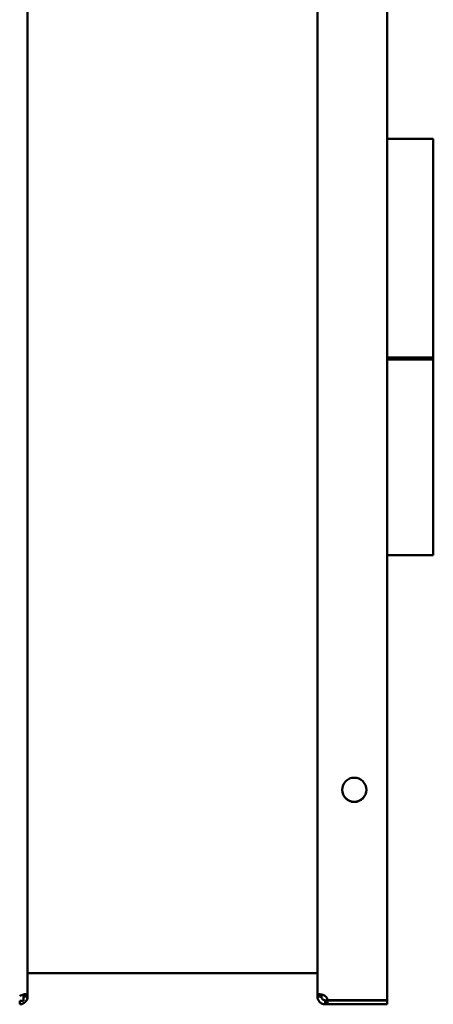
# Model space of a CAD drawing. Header units: millimetres. Extents: x 1115 to 1510, y 643 to 1214.
# Tile 4 of 5: x 1353 to 1510, y 643 to 1016. Entities that reach past the tile are written whole.
import ezdxf

# ---------------------------------------------------------------- set-up
doc = ezdxf.new("R2010")
doc.units = ezdxf.units.MM
doc.header["$LTSCALE"] = 6.25
doc.layers.add('Widoczne (ISO)', color=7, linetype='Continuous', lineweight=50)

msp = doc.modelspace()

# ---------------------------------------------------------------- linework, layer by layer
at = {"layer": 'Widoczne (ISO)'}
for p, q in [((1492.75, 1212.03), (1492.75, 644.23)), ((1356.25, 1028.62), (1356.25, 645.76)), ((1466.25, 645.76), (1466.25, 1028.62)), ((1492.75, 971.13), (1510.25, 971.13)), ((1510.25, 971.13), (1510.25, 888.17)), ((1492.75, 888.17), (1510.25, 888.17)), ((1510.25, 887.4), (1492.75, 887.4)), ((1510.25, 888.17), (1510.25, 887.4)), ((1510.25, 887.4), (1510.25, 813.13)), ((1492.75, 813.13), (1510.25, 813.13)), ((1356.25, 654.48), (1466.25, 654.48)), ((1353.25, 643.93), (1353.25, 643.5)), ((1353.25, 643.5), (1353.25, 642.62)), ((1354.75, 645.76), (1355.37, 645.76)), ((1354.75, 645.62), (1354.75, 645.76)), ((1355.37, 645.62), (1354.75, 645.62)), ((1355.37, 645.76), (1356.25, 645.76)), ((1356.25, 645.62), (1355.37, 645.62)), ((1356.25, 645.76), (1356.25, 645.62)), ((1466.25, 645.62), (1466.25, 645.76)), ((1466.25, 645.76), (1467.13, 645.76)), ((1467.13, 645.62), (1466.25, 645.62)), ((1467.13, 645.76), (1467.75, 645.76)), ((1467.75, 645.62), (1467.13, 645.62)), ((1467.75, 645.76), (1467.75, 645.62)), ((1469.25, 644.13), (1470.04, 644.13)), ((1469.25, 643.5), (1469.25, 644.13)), ((1469.25, 642.62), (1469.25, 643.5)), ((1492.75, 644.23), (1470.04, 644.23)), ((1470.04, 644.13), (1492.75, 644.13)), ((1470.04, 644.13), (1470.04, 642.62)), ((1492.75, 644.13), (1492.75, 642.62)), ((1470.04, 642.62), (1469.25, 642.62)), ((1492.75, 642.62), (1470.04, 642.62))]:
    msp.add_line(p, q, dxfattribs=at)
msp.add_circle((1480.25, 724.03), 4.6, dxfattribs=at)
for centre, radius, start, end in [((1480.25, 724.13), 4.6, 180.6228, 359.3772), ((1467.55, 643.93), 2.5, 6.8104, 47.2669)]:
    msp.add_arc(centre, radius, start, end, dxfattribs=at)
for points, knots in [([(1353.25, 645.76), (1353.42, 645.88), (1353.66, 646.01), (1354.19, 646.22), (1354.42, 646.29), (1354.93, 646.41), (1355.2, 646.43), (1355.66, 646.42), (1355.84, 646.38), (1356.07, 646.26), (1356.14, 646.19), (1356.23, 646.01), (1356.25, 645.9), (1356.25, 645.76)], [-0.519596, -0.519596, -0.519596, -0.519596, -0.422419, -0.422419, -0.3440019, -0.3440019, -0.2435758, -0.2435758, -0.1431007, -0.1431007, -0.0728206, -0.0728206, 0, 0, 0, 0]), ([(1356.25, 645.62), (1356.25, 645.45), (1356.24, 645.22), (1356.11, 644.69), (1356.02, 644.46), (1355.75, 643.94), (1355.55, 643.67), (1355.07, 643.22), (1354.8, 643.03), (1354.3, 642.8), (1354.08, 642.74), (1353.66, 642.64), (1353.45, 642.62), (1353.25, 642.62)], [0, 0, 0, 0, 0.0618346, 0.0618346, 0.1117322, 0.1117322, 0.1756342, 0.1756342, 0.2395675, 0.2395675, 0.2842873, 0.2842873, 0.3306237, 0.3306237, 0.3306237, 0.3306237]), ([(1354.75, 643.93), (1354.51, 643.93), (1354.3, 643.93), (1353.94, 643.93), (1353.79, 643.93), (1353.52, 643.93), (1353.39, 643.93), (1353.25, 643.93)], [0.000001, 0.000001, 0.000001, 0.000001, 0.0716049, 0.0716049, 0.1315787, 0.1315787, 0.1831455, 0.1831455, 0.1831455, 0.1831455]), ([(1354.75, 646.36), (1354.75, 646.36), (1354.75, 646.35), (1354.75, 646.3), (1354.75, 646.23), (1354.75, 646.06), (1354.75, 645.95), (1354.75, 645.76)], [-0.1599371, -0.1599371, -0.1599371, -0.1599371, -0.1520439, -0.1520439, -0.0695342, -0.0695342, 0, 0, 0, 0]), ([(1354.75, 645.62), (1354.75, 645.49), (1354.75, 645.37), (1354.75, 645.14), (1354.75, 645.01), (1354.75, 644.6), (1354.75, 644.3), (1354.75, 643.93)], [0, 0, 0, 0, 0.0682778, 0.0682778, 0.1617364, 0.1617364, 0.3227735, 0.3227735, 0.3227735, 0.3227735]), ([(1466.25, 645.76), (1466.25, 645.88), (1466.26, 646.01), (1466.39, 646.22), (1466.48, 646.29), (1466.75, 646.41), (1466.95, 646.43), (1467.43, 646.42), (1467.7, 646.38), (1468.2, 646.26), (1468.42, 646.19), (1468.84, 646.01), (1469.05, 645.9), (1469.25, 645.76)], [0, 0, 0, 0, 0.0618346, 0.0618346, 0.1117322, 0.1117322, 0.1756342, 0.1756342, 0.2395675, 0.2395675, 0.2842873, 0.2842873, 0.3306237, 0.3306237, 0.3306237, 0.3306237]), ([(1469.25, 642.62), (1469.08, 642.62), (1468.84, 642.64), (1468.31, 642.76), (1468.08, 642.85), (1467.57, 643.12), (1467.3, 643.32), (1466.84, 643.8), (1466.66, 644.08), (1466.43, 644.58), (1466.36, 644.79), (1466.27, 645.22), (1466.25, 645.42), (1466.25, 645.62)], [-0.519596, -0.519596, -0.519596, -0.519596, -0.422419, -0.422419, -0.3440019, -0.3440019, -0.2435758, -0.2435758, -0.1431007, -0.1431007, -0.0728206, -0.0728206, 0, 0, 0, 0]), ([(1467.91, 646.33), (1467.88, 646.31), (1467.86, 646.28), (1467.83, 646.22), (1467.81, 646.19), (1467.78, 646.11), (1467.77, 646.05), (1467.76, 645.95), (1467.75, 645.92), (1467.75, 645.84), (1467.75, 645.8), (1467.75, 645.76)], [-0.09076928, -0.09076928, -0.09076928, -0.09076928, -0.07202298, -0.07202298, -0.05559608, -0.05559608, -0.02934488, -0.02934488, -0.01493261, -0.01493261, 0, 0, 0, 0]), ([(1467.75, 645.62), (1467.75, 645.58), (1467.75, 645.54), (1467.76, 645.45), (1467.76, 645.41), (1467.79, 645.29), (1467.81, 645.2), (1467.87, 645.04), (1467.89, 644.98), (1467.98, 644.82), (1468.05, 644.72), (1468.21, 644.53), (1468.31, 644.45), (1468.51, 644.31), (1468.62, 644.26), (1468.78, 644.2), (1468.82, 644.19), (1468.93, 644.16), (1469, 644.15), (1469.09, 644.13), (1469.12, 644.13), (1469.19, 644.13), (1469.22, 644.13), (1469.25, 644.13)], [0, 0, 0, 0, 0.0200647, 0.0200647, 0.0392144, 0.0392144, 0.0683087, 0.0683087, 0.0842739, 0.0842739, 0.1127938, 0.1127938, 0.1408772, 0.1408772, 0.1711622, 0.1711622, 0.183544, 0.183544, 0.2033308, 0.2033308, 0.2141941, 0.2141941, 0.2254495, 0.2254495, 0.2254495, 0.2254495])]:
    msp.add_open_spline(points, degree=3, knots=knots, dxfattribs=at)

doc.saveas('drawing.dxf')
